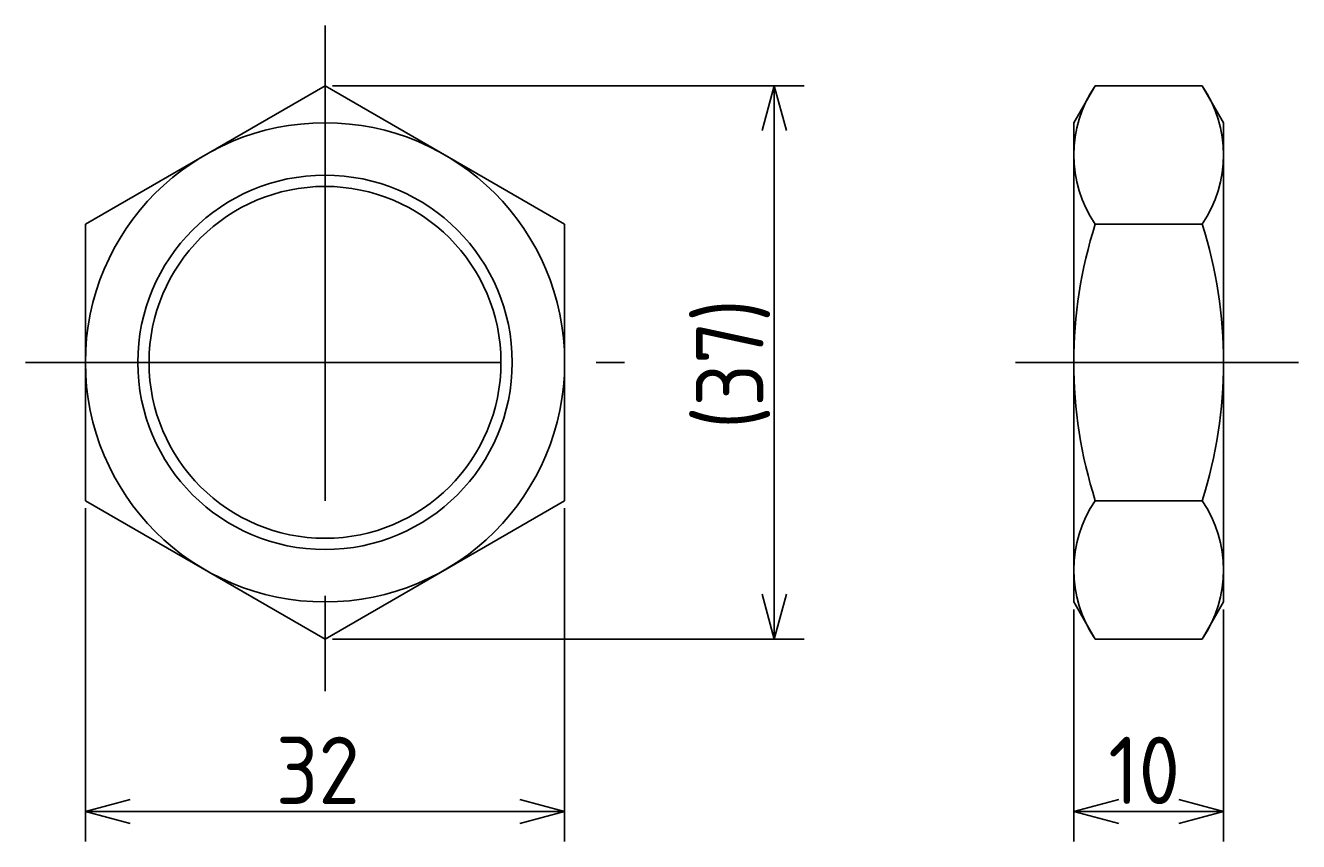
# Model space of a CAD drawing. Extents: x 70 to 316, y 138 to 215.
# Tile 1 of 2: x 70 to 155, y 153 to 208. Entities that reach past the tile are written whole.
import ezdxf

# ---------------------------------------------------------------- set-up
doc = ezdxf.new("R2010")
doc.units = 0
doc.header["$PDMODE"] = 3
doc.linetypes.add('CENTER', pattern=[50.8, 31.75, -6.35, 6.35, -6.35])
doc.layers.get('0').update_dxf_attribs({"linetype": 'CONTINUOUS'})
doc.layers.get('DEFPOINTS').update_dxf_attribs({"linetype": 'CONTINUOUS'})
for name, color, linetype in [('図形', 7, 'CONTINUOUS'), ('図枠', 7, 'CONTINUOUS'), ('寸法_文字', 3, 'CONTINUOUS')]:
    doc.layers.add(name, color=color, linetype=linetype)
doc.layers.get('0').off()
doc.styles.add('DIMENSION', font='isocp.shx', dxfattribs={"bigfont": 'bigfont.shx'})
doc.dimstyles.get("Standard").update_dxf_attribs({"dimtxt": 0.18, "dimasz": 0.18, "dimexe": 0.18, "dimexo": 0.0625, "dimgap": 0.09, "dimtad": 0, "dimtih": 1, "dimtoh": 1, "dimzin": 0, "dimcen": 0.09, "dimazin": 3, "dimtfac": 1, "dimtofl": 0, "dimtmove": 0, "dimatfit": 3})

# ---------------------------------------------------------------- blocks, each defined once
blk = doc.blocks.new('_OPEN30')
at = {"color": 0, "linetype": 'BYBLOCK'}
for p, q in [((-1, 0.268), (0, 0)), ((0, 0), (-1, -0.268)), ((0, 0), (-1, 0))]:
    blk.add_line(p, q, dxfattribs=at)
blk = doc.blocks.new('*U19')
at = {"layer": '寸法_文字', "color": 3, "style": 'DIMENSION'}
blk.add_text('32', height=4.5, dxfattribs=at).set_placement((86.715, 155.5))
blk = doc.blocks.new('*D1')
at = {"layer": 'DEFPOINTS', "color": 0}
for p in [(74, 175.762), (106, 175.762), (106, 155)]:
    blk.add_point(p, dxfattribs=at)
at = {"layer": '寸法_文字', "color": 3}
for p, q in [((74, 175.262), (74, 153)), ((106, 175.262), (106, 153)), ((77, 155), (103, 155))]:
    blk.add_line(p, q, dxfattribs=at)
at = {"layer": '図枠'}
blk.add_blockref('*U19', (0, 0), dxfattribs=at)
at = {"layer": '寸法_文字', "color": 3, "xscale": 3, "yscale": 3, "zscale": 3, "rotation": 180}
blk.add_blockref('_OPEN30', (74, 155), dxfattribs=at)
at = {"layer": '寸法_文字', "color": 3, "xscale": 3, "yscale": 3, "zscale": 3}
blk.add_blockref('_OPEN30', (106, 155), dxfattribs=at)
blk = doc.blocks.new('*U21')
at = {"layer": '寸法_文字', "color": 3, "style": 'DIMENSION'}
blk.add_text('(37)', height=4.5, rotation=90, dxfattribs=at).set_placement((119.275, 180.541))
blk = doc.blocks.new('*D2')
at = {"layer": 'DEFPOINTS', "color": 0}
for p in [(90, 203.475), (90, 166.525), (120, 166.525)]:
    blk.add_point(p, dxfattribs=at)
at = {"layer": '寸法_文字', "color": 3}
for p, q in [((90.5, 203.475), (122, 203.475)), ((120, 200.475), (120, 169.525)), ((90.5, 166.525), (122, 166.525))]:
    blk.add_line(p, q, dxfattribs=at)
at = {"layer": '図枠'}
blk.add_blockref('*U21', (0, 0), dxfattribs=at)
at = {"layer": '寸法_文字', "color": 3, "xscale": 3, "yscale": 3, "zscale": 3}
for p, rotation in [((120, 203.475), 90), ((120, 166.525), 270)]:
    blk.add_blockref('_OPEN30', p, dxfattribs=dict(at, rotation=rotation))
blk = doc.blocks.new('*U20')
at = {"layer": '寸法_文字', "color": 3, "style": 'DIMENSION'}
blk.add_text('10', height=4.5, dxfattribs=at).set_placement((142.298, 155.5))
blk = doc.blocks.new('*D3')
at = {"layer": 'DEFPOINTS', "color": 0}
for p in [(140, 169), (150, 169), (150, 155)]:
    blk.add_point(p, dxfattribs=at)
at = {"layer": '寸法_文字', "color": 3}
for p, q in [((140, 168.5), (140, 153)), ((150, 168.5), (150, 153)), ((143, 155), (147, 155))]:
    blk.add_line(p, q, dxfattribs=at)
at = {"layer": '図枠'}
blk.add_blockref('*U20', (0, 0), dxfattribs=at)
at = {"layer": '寸法_文字', "color": 3, "xscale": 3, "yscale": 3, "zscale": 3, "rotation": 180}
blk.add_blockref('_OPEN30', (140, 155), dxfattribs=at)
at = {"layer": '寸法_文字', "color": 3, "xscale": 3, "yscale": 3, "zscale": 3}
blk.add_blockref('_OPEN30', (150, 155), dxfattribs=at)

msp = doc.modelspace()

# ---------------------------------------------------------------- linework, layer by layer
at = {"layer": '図形', "color": 3, "linetype": 'CENTER'}
for p, q in [((90, 207.5), (90, 162.5)), ((70, 185), (110, 185)), ((136.103, 185), (155, 185))]:
    msp.add_line(p, q, dxfattribs=at)
at = {"layer": '図形'}
for p, q in [((90, 203.475), (74, 194.238)), ((106, 194.238), (90, 203.475)), ((140, 201), (141.429, 203.475)), ((141.429, 203.475), (148.571, 203.475)), ((150, 201), (148.571, 203.475)), ((140, 169), (140, 201)), ((150, 169), (150, 201)), ((74, 194.238), (74, 175.762)), ((106, 175.762), (106, 194.238)), ((141.429, 194.238), (148.571, 194.238)), ((74, 175.762), (90, 166.525)), ((90, 166.525), (106, 175.762)), ((141.429, 175.762), (148.571, 175.762)), ((140, 169), (141.429, 166.525)), ((150, 169), (148.571, 166.525)), ((141.429, 166.525), (148.571, 166.525))]:
    msp.add_line(p, q, dxfattribs=at)
for radius in [16, 11.75]:
    msp.add_circle((90, 185), radius, dxfattribs=at)
at = {"layer": '図形', "color": 3}
msp.add_circle((90, 185), 12.5, dxfattribs=at)
at = {"layer": '図形'}
for centre, radius, start, end in [((148.179, 198.856), 8.179, 145.61575, 214.38425), ((141.821, 198.856), 8.179, 325.61575, 34.38425), ((170.571, 185), 30.571, 162.41205, 197.58795), ((119.429, 185), 30.571, 342.41205, 17.58795), ((148.179, 171.144), 8.179, 145.61575, 214.38425), ((141.821, 171.144), 8.179, 325.61575, 34.38425)]:
    msp.add_arc(centre, radius, start, end, dxfattribs=at)

# ---------------------------------------------------------------- dimensions: what is measured, and where the dimension line sits
at = {"layer": '寸法_文字'}
dim = msp.add_linear_dim(base=(120, 166.5248), p1=(90, 203.4752), p2=(90, 166.5248), angle=90, text='(<>)', dimstyle='Standard', override={"dimdec": 1}, dxfattribs=at)
dim.commit()
dim.dimension.update_dxf_attribs({"geometry": '*D2', "text_midpoint": (120, 185.4914), "dimtype": 128})
for base, p1, p2, picture, middle in [((106, 155), (74, 175.762), (106, 175.762), '*D1', (90, 155)), ((150, 155), (140, 169), (150, 169), '*D3', (145, 155))]:
    dim = msp.add_linear_dim(base=base, p1=p1, p2=p2, dimstyle='Standard', dxfattribs=at)
    dim.commit()
    dim.dimension.update_dxf_attribs({"geometry": picture, "text_midpoint": middle, "dimtype": 128})

doc.saveas('drawing.dxf')
